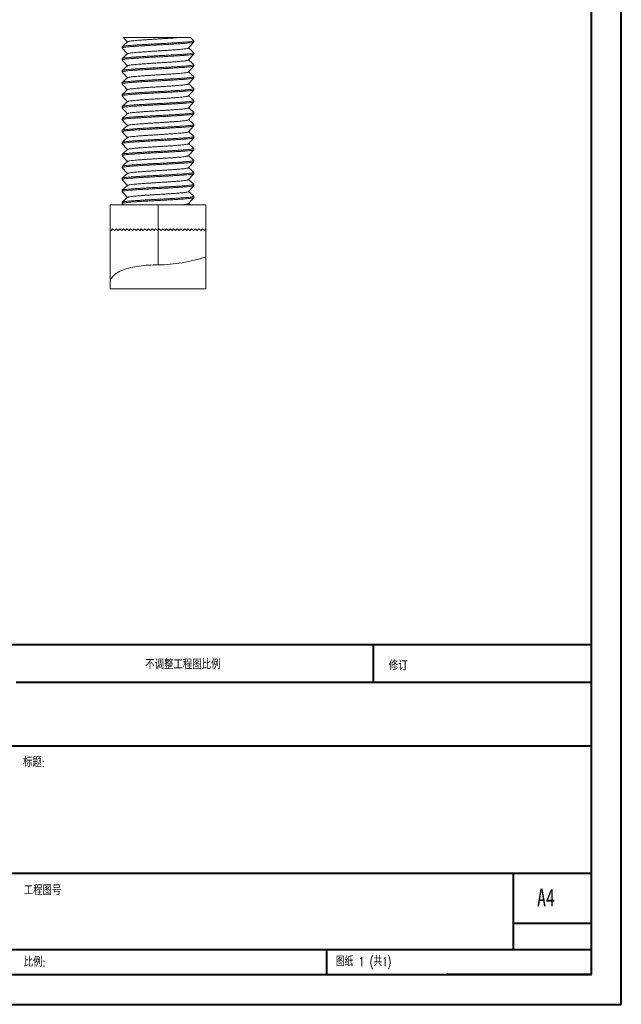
# Model space of a CAD drawing. Header units: millimetres. Extents: x 0 to 210, y 0 to 297.
# Tile 2 of 6: x 110 to 210, y 0 to 165. Entities that reach past the tile are written whole.
import ezdxf

# ---------------------------------------------------------------- set-up
doc = ezdxf.new("R2010")
doc.units = ezdxf.units.MM
doc.styles.add('SLDTEXTSTYLE0', font='TXT', dxfattribs={"width": 0.75, "bigfont": 'bigfont'})
doc.styles.add('SLDTEXTSTYLE1', font='TXT', dxfattribs={"width": 0.75})
doc.styles.add('SLDTEXTSTYLE2', font='TXT', dxfattribs={"width": 0.694444, "bigfont": 'bigfont'})

# ---------------------------------------------------------------- blocks, each defined once
blk = doc.blocks.new('SW_NOTE_0')
at = {"color": 0, "linetype": 'Continuous', "lineweight": 0, "char_height": 1.5, "attachment_point": 1, "style": 'SLDTEXTSTYLE0'}
for s, insert in [('\\M+18FAB锐边\\M+190B4\\M+18F9C', (0, 1.93)), ('\\M+196D1\\M+18E68\\M+19BF3\\M+190DC\\M+19266', (0, -0.57))]:
    blk.add_mtext(s, dxfattribs=dict(at, insert=insert))

msp = doc.modelspace()

# ---------------------------------------------------------------- linework, layer by layer
at = {"color": 7, "linetype": 'Continuous', "lineweight": 40}
for p, q in [((210.08, 0.21), (210.08, 297.21)), ((205.08, 5.21), (205.08, 292.21)), ((10.11, 60.37), (205.08, 60.37)), ((168.68, 54.09), (168.68, 60.46)), ((205.08, 54), (108.91, 54)), ((205.08, 43.37), (10.11, 43.37)), ((64.71, 22.12), (205.08, 22.12)), ((192.08, 9.46), (192.08, 22.21)), ((205.08, 13.71), (192.08, 13.71)), ((10.11, 9.37), (205.08, 9.37)), ((160.88, 5.21), (160.88, 9.46)), ((10.08, 5.21), (205.08, 5.21)), ((205.08, 5.21), (180.99, 5.21)), ((0.08, 0.21), (210.08, 0.21))]:
    msp.add_line(p, q, dxfattribs=at)
at = {"color": 7, "linetype": 'Continuous', "lineweight": 15}
for p, q in [((126.64, 160.28), (126.64, 160.08)), ((138.64, 161.08), (138.64, 161.28)), ((126.64, 158.28), (126.64, 158.08)), ((138.64, 159.08), (138.64, 159.28)), ((138.64, 157.08), (138.64, 157.28)), ((126.64, 156.28), (126.64, 156.08)), ((138.64, 155.08), (138.64, 155.28)), ((126.64, 154.28), (126.64, 154.08)), ((138.64, 153.08), (138.64, 153.28)), ((126.64, 152.28), (126.64, 152.08)), ((126.64, 150.28), (126.64, 150.08)), ((138.64, 151.08), (138.64, 151.28)), ((126.64, 148.28), (126.64, 148.08)), ((138.64, 149.08), (138.64, 149.28)), ((138.64, 147.08), (138.64, 147.28)), ((126.64, 146.28), (126.64, 146.08)), ((138.64, 145.08), (138.64, 145.28)), ((126.64, 144.28), (126.64, 144.08)), ((138.64, 143.08), (138.64, 143.28)), ((126.64, 142.28), (126.64, 142.08)), ((126.64, 140.28), (126.64, 140.08)), ((138.64, 141.08), (138.64, 141.28)), ((126.64, 138.28), (126.64, 138.08)), ((138.64, 139.08), (138.64, 139.28)), ((138.64, 137.08), (138.64, 137.28)), ((126.64, 136.28), (126.64, 136.08)), ((138.64, 135.08), (138.64, 135.28)), ((124.64, 133.83), (124.64, 129.66)), ((124.64, 133.83), (132.64, 133.83)), ((126.64, 134.28), (126.64, 134.08)), ((126.64, 134.07), (126.86, 133.83)), ((132.64, 133.83), (132.64, 129.6)), ((132.64, 133.83), (140.64, 133.83)), ((138.03, 133.84), (137.76, 134.08)), ((140.64, 133.83), (140.64, 129.83)), ((124.64, 120.81), (124.64, 129.66)), ((124.64, 129.66), (124.78, 129.54)), ((124.78, 129.54), (125.04, 129.83)), ((125.04, 129.83), (125.38, 129.54)), ((125.38, 129.54), (125.64, 129.83)), ((125.64, 129.83), (125.98, 129.54)), ((125.98, 129.54), (126.24, 129.83)), ((126.24, 129.83), (126.58, 129.54)), ((126.58, 129.54), (126.84, 129.83)), ((126.84, 129.83), (127.18, 129.54)), ((127.18, 129.54), (127.44, 129.83)), ((127.44, 129.83), (127.78, 129.54)), ((127.78, 129.54), (128.04, 129.83)), ((128.04, 129.83), (128.38, 129.54)), ((128.38, 129.54), (128.64, 129.83)), ((128.64, 129.83), (128.98, 129.54)), ((128.98, 129.54), (129.24, 129.83)), ((129.24, 129.83), (129.58, 129.54)), ((129.58, 129.54), (129.84, 129.83)), ((129.84, 129.83), (130.18, 129.54)), ((130.18, 129.54), (130.44, 129.83)), ((130.44, 129.83), (130.78, 129.54)), ((130.78, 129.54), (131.04, 129.83)), ((131.04, 129.83), (131.38, 129.54)), ((131.38, 129.54), (131.64, 129.83)), ((131.64, 129.83), (131.98, 129.54)), ((131.98, 129.54), (132.24, 129.83)), ((132.24, 129.83), (132.58, 129.54)), ((132.58, 129.54), (132.64, 129.6)), ((132.64, 129.6), (132.84, 129.83)), ((132.64, 129.6), (132.64, 123.83)), ((132.84, 129.83), (133.18, 129.54)), ((133.18, 129.54), (133.44, 129.83)), ((133.44, 129.83), (133.78, 129.54)), ((133.78, 129.54), (134.04, 129.83)), ((134.04, 129.83), (134.38, 129.54)), ((134.38, 129.54), (134.64, 129.83)), ((134.64, 129.83), (134.98, 129.54)), ((134.98, 129.54), (135.24, 129.83)), ((135.24, 129.83), (135.58, 129.54)), ((135.58, 129.54), (135.84, 129.83)), ((135.84, 129.83), (136.18, 129.54)), ((136.18, 129.54), (136.44, 129.83)), ((136.44, 129.83), (136.78, 129.54)), ((136.78, 129.54), (137.04, 129.83)), ((137.04, 129.83), (137.38, 129.54)), ((137.38, 129.54), (137.64, 129.83)), ((137.64, 129.83), (137.98, 129.54)), ((137.98, 129.54), (138.24, 129.83)), ((138.24, 129.83), (138.58, 129.54)), ((138.58, 129.54), (138.84, 129.83)), ((138.84, 129.83), (139.18, 129.54)), ((139.18, 129.54), (139.44, 129.83)), ((139.44, 129.83), (139.78, 129.54)), ((139.78, 129.54), (140.04, 129.83)), ((140.04, 129.83), (140.38, 129.54)), ((140.38, 129.54), (140.64, 129.83)), ((140.64, 129.83), (140.64, 125.13)), ((124.64, 119.83), (140.64, 119.83))]:
    msp.add_line(p, q, dxfattribs=at)
for points, knots in [([(126.85, 161.83), (126.93, 161.74), (127.15, 161.49), (127.37, 161.25), (127.51, 161.08)], [0, 0, 0, 0, 0.352712, 1, 1, 1, 1]), ([(126.86, 161.83), (126.85, 161.83), (126.85, 161.83), (126.88, 161.83), (126.95, 161.83), (127.06, 161.83), (127.22, 161.83), (127.41, 161.83), (127.64, 161.83), (127.9, 161.83), (128.2, 161.83), (128.52, 161.83), (128.88, 161.83), (129.26, 161.83), (129.66, 161.83), (130.07, 161.83), (130.51, 161.83), (131.1, 161.83), (131.71, 161.83), (132.32, 161.83), (132.78, 161.83), (133.24, 161.83), (133.68, 161.83), (134.12, 161.83), (134.68, 161.83), (135.2, 161.83), (135.67, 161.83), (135.98, 161.83), (136.17, 161.83), (136.25, 161.83)], [0, 0, 0, 0, 0.0074793, 0.0447614, 0.0831841, 0.1216067, 0.1579622, 0.1943177, 0.2317594, 0.2692011, 0.3050764, 0.3409518, 0.3778906, 0.4148272, 0.4501927, 0.4855582, 0.5220081, 0.5584579, 0.6273428, 0.6628185, 0.6982927, 0.7326638, 0.7670349, 0.802489, 0.8379432, 0.9040297, 0.9380628, 0.9720959, 1, 1, 1, 1]), ([(136.25, 161.83), (136.08, 161.82), (135.73, 161.79), (135.11, 161.74), (134.45, 161.7), (133.75, 161.65), (133.03, 161.61), (132.31, 161.56), (131.59, 161.52), (130.88, 161.47), (130.21, 161.42), (129.59, 161.38), (129.04, 161.33), (128.56, 161.29), (128.16, 161.25), (127.84, 161.2), (127.64, 161.15), (127.54, 161.12), (127.54, 161.1), (127.54, 161.1)], [0, 0, 0, 0, 0.060803, 0.122708, 0.185111, 0.247375, 0.309533, 0.370652, 0.432702, 0.495595, 0.558687, 0.62132, 0.682865, 0.744262, 0.806808, 0.869882, 0.932828, 0.994998, 1, 1, 1, 1]), ([(136.25, 161.83), (136.46, 161.83), (136.78, 161.83), (137.13, 161.83), (137.44, 161.83), (137.69, 161.83), (137.87, 161.83), (137.99, 161.83), (138.06, 161.83), (138.04, 161.83), (138.03, 161.83)], [0, 0, 0, 0, 0.194508, 0.294675, 0.394841, 0.589332, 0.689489, 0.789647, 0.984138, 1, 1, 1, 1]), ([(138.63, 161.3), (138.48, 161.43), (138.28, 161.61), (138.08, 161.79), (138.04, 161.83)], [0, 0, 0, 0, 0.750282, 1, 1, 1, 1]), ([(138.62, 161.07), (138.62, 161.06), (138.62, 161.04), (138.48, 161.01), (138.2, 160.96), (137.78, 160.91), (137.25, 160.86), (136.62, 160.81), (135.89, 160.77), (135.08, 160.72), (134.21, 160.67), (133.31, 160.62), (132.4, 160.57), (131.5, 160.52), (130.61, 160.47), (129.77, 160.42), (129, 160.37), (128.32, 160.33), (127.73, 160.28), (127.26, 160.23), (126.9, 160.18), (126.7, 160.13), (126.62, 160.1), (126.64, 160.08), (126.64, 160.08)], [0, 0, 0, 0, 0.0133823, 0.0624914, 0.1121839, 0.1618764, 0.2109854, 0.2592168, 0.3081792, 0.3578165, 0.407549, 0.4567904, 0.5050828, 0.5538848, 0.6034517, 0.6532088, 0.7025681, 0.7509826, 0.7996104, 0.8490918, 0.8988581, 0.9483207, 0.9969121, 1, 1, 1, 1]), ([(126.64, 160.07), (126.79, 159.9), (127.08, 159.57), (127.37, 159.25), (127.51, 159.08)], [0, 0, 0, 0, 0.509449, 1, 1, 1, 1]), ([(138.62, 161.28), (138.63, 161.28), (138.64, 161.25), (138.52, 161.22), (138.29, 161.17), (137.94, 161.12), (137.47, 161.08), (136.92, 161.03), (136.28, 160.99), (135.56, 160.94), (134.78, 160.9), (133.95, 160.85), (133.1, 160.81), (132.25, 160.76), (131.41, 160.72), (130.58, 160.67), (129.79, 160.62), (129.06, 160.58), (128.41, 160.53), (127.85, 160.49), (127.38, 160.45), (127.01, 160.4), (126.77, 160.35), (126.64, 160.31), (126.65, 160.29), (126.65, 160.28)], [0, 0, 0, 0, 0.020582, 0.065809, 0.111644, 0.157619, 0.203254, 0.248094, 0.292848, 0.338433, 0.384397, 0.430263, 0.47556, 0.5201, 0.565318, 0.611149, 0.657125, 0.702767, 0.747617, 0.792361, 0.837939, 0.883902, 0.929771, 0.975077, 1, 1, 1, 1]), ([(127.53, 161.1), (127.39, 160.97), (127.09, 160.7), (126.8, 160.43), (126.65, 160.3)], [0, 0, 0, 0, 0.499964, 1, 1, 1, 1]), ([(137.73, 160.07), (137.73, 160.06), (137.73, 160.04), (137.62, 160.01), (137.38, 159.96), (137.02, 159.91), (136.57, 159.86), (136.03, 159.81), (135.41, 159.77), (134.72, 159.72), (133.98, 159.67), (133.21, 159.62), (132.44, 159.57), (131.67, 159.52), (130.91, 159.47), (130.19, 159.42), (129.54, 159.37), (128.96, 159.33), (128.46, 159.28), (128.05, 159.23), (127.76, 159.18), (127.58, 159.14), (127.56, 159.11), (127.55, 159.1)], [0, 0, 0, 0, 0.011158, 0.061404, 0.112248, 0.163093, 0.213339, 0.262685, 0.312781, 0.363569, 0.414454, 0.464836, 0.514245, 0.564176, 0.614892, 0.665802, 0.716305, 0.765839, 0.815592, 0.86622, 0.91714, 0.967748, 1, 1, 1, 1]), ([(137.74, 160.07), (137.89, 160.23), (138.19, 160.57), (138.48, 160.9), (138.63, 161.07)], [0, 0, 0, 0, 0.49998, 1, 1, 1, 1]), ([(138.63, 159.3), (138.48, 159.43), (138.19, 159.69), (137.9, 159.96), (137.76, 160.08)], [0, 0, 0, 0, 0.511765, 1, 1, 1, 1]), ([(138.62, 159.28), (138.62, 159.27), (138.63, 159.25), (138.48, 159.21), (138.2, 159.16), (137.78, 159.11), (137.25, 159.06), (136.62, 159.01), (135.89, 158.97), (135.08, 158.92), (134.21, 158.87), (133.31, 158.82), (132.4, 158.77), (131.5, 158.72), (130.61, 158.67), (129.77, 158.62), (129, 158.57), (128.32, 158.53), (127.73, 158.48), (127.26, 158.43), (126.9, 158.38), (126.7, 158.33), (126.62, 158.3), (126.64, 158.28), (126.64, 158.28)], [0, 0, 0, 0, 0.027629, 0.076029, 0.125004, 0.173979, 0.222378, 0.269913, 0.318169, 0.367089, 0.416104, 0.464634, 0.512229, 0.560327, 0.609178, 0.658216, 0.706863, 0.754578, 0.802504, 0.851271, 0.900319, 0.949067, 0.996957, 1, 1, 1, 1]), ([(138.62, 159.07), (138.61, 159.06), (138.58, 159.03), (138.4, 158.99), (138.1, 158.94), (137.68, 158.9), (137.16, 158.85), (136.56, 158.81), (135.87, 158.76), (135.11, 158.72), (134.3, 158.67), (133.46, 158.62), (132.61, 158.58), (131.76, 158.54), (130.92, 158.49), (130.11, 158.44), (129.36, 158.4), (128.67, 158.35), (128.08, 158.31), (127.56, 158.26), (127.15, 158.22), (126.85, 158.17), (126.67, 158.12), (126.65, 158.1), (126.64, 158.08)], [0, 0, 0, 0, 0.032522, 0.078838, 0.125499, 0.172018, 0.217919, 0.263124, 0.309088, 0.355634, 0.402286, 0.448557, 0.493989, 0.539486, 0.585797, 0.632456, 0.678979, 0.72489, 0.770093, 0.816049, 0.862591, 0.909244, 0.955522, 1, 1, 1, 1]), ([(126.64, 158.07), (126.79, 157.9), (127.08, 157.57), (127.37, 157.25), (127.51, 157.08)], [0, 0, 0, 0, 0.509314, 1, 1, 1, 1]), ([(127.53, 159.1), (127.39, 158.97), (127.09, 158.7), (126.8, 158.44), (126.65, 158.3)], [0, 0, 0, 0, 0.489661, 1, 1, 1, 1]), ([(137.73, 158.07), (137.72, 158.06), (137.7, 158.03), (137.55, 157.99), (137.29, 157.94), (136.93, 157.9), (136.49, 157.85), (135.98, 157.81), (135.39, 157.76), (134.75, 157.72), (134.05, 157.67), (133.34, 157.62), (132.61, 157.58), (131.89, 157.54), (131.17, 157.49), (130.48, 157.44), (129.84, 157.4), (129.26, 157.35), (128.75, 157.31), (128.31, 157.26), (127.96, 157.22), (127.71, 157.17), (127.57, 157.13), (127.55, 157.11), (127.55, 157.1)], [0, 0, 0, 0, 0.03073, 0.078196, 0.126015, 0.173688, 0.220728, 0.267051, 0.314154, 0.361856, 0.409666, 0.457085, 0.503642, 0.550266, 0.597725, 0.645543, 0.693221, 0.740269, 0.786592, 0.833686, 0.881384, 0.929195, 0.976621, 1, 1, 1, 1]), ([(137.74, 158.07), (137.89, 158.23), (138.19, 158.57), (138.48, 158.9), (138.63, 159.07)], [0, 0, 0, 0, 0.499979, 1, 1, 1, 1]), ([(138.63, 157.3), (138.48, 157.43), (138.19, 157.7), (137.9, 157.96), (137.76, 158.08)], [0, 0, 0, 0, 0.511972, 1, 1, 1, 1]), ([(138.64, 157.08), (138.63, 157.07), (138.6, 157.04), (138.41, 156.99), (138.11, 156.95), (137.7, 156.9), (137.19, 156.85), (136.59, 156.81), (135.9, 156.77), (135.15, 156.72), (134.34, 156.67), (133.5, 156.63), (132.65, 156.58), (131.8, 156.54), (130.96, 156.49), (130.15, 156.45), (129.39, 156.4), (128.7, 156.35), (128.1, 156.31), (127.58, 156.27), (127.17, 156.22), (126.86, 156.17), (126.69, 156.13), (126.62, 156.1), (126.64, 156.08), (126.64, 156.08)], [0, 0, 0, 0, 0.044796, 0.090407, 0.136377, 0.182228, 0.22749, 0.272029, 0.317282, 0.36313, 0.409101, 0.454718, 0.499525, 0.54431, 0.589914, 0.635883, 0.681738, 0.727009, 0.771548, 0.816792, 0.862636, 0.908608, 0.954232, 0.99905, 1, 1, 1, 1]), ([(138.63, 157.28), (138.64, 157.28), (138.66, 157.27), (138.58, 157.24), (138.41, 157.19), (138.1, 157.14), (137.68, 157.1), (137.16, 157.05), (136.56, 157.01), (135.87, 156.96), (135.11, 156.92), (134.3, 156.87), (133.46, 156.82), (132.61, 156.78), (131.76, 156.74), (130.92, 156.69), (130.11, 156.64), (129.36, 156.6), (128.67, 156.55), (128.08, 156.51), (127.56, 156.46), (127.15, 156.42), (126.85, 156.37), (126.67, 156.32), (126.65, 156.3), (126.64, 156.28)], [0, 0, 0, 0, 0.001902, 0.046741, 0.092377, 0.138352, 0.184187, 0.229414, 0.273954, 0.319242, 0.365105, 0.411071, 0.456662, 0.501426, 0.546255, 0.591885, 0.637858, 0.683698, 0.728933, 0.773473, 0.818752, 0.864611, 0.910578, 0.956176, 1, 1, 1, 1]), ([(127.53, 157.1), (127.39, 156.97), (127.09, 156.7), (126.79, 156.43), (126.65, 156.3)], [0, 0, 0, 0, 0.499958, 1, 1, 1, 1]), ([(137.74, 156.07), (137.89, 156.23), (138.19, 156.57), (138.48, 156.9), (138.63, 157.07)], [0, 0, 0, 0, 0.49998, 1, 1, 1, 1]), ([(138.61, 155.3), (138.62, 155.29), (138.66, 155.27), (138.59, 155.24), (138.42, 155.19), (138.11, 155.15), (137.7, 155.1), (137.19, 155.05), (136.59, 155.01), (135.9, 154.97), (135.15, 154.92), (134.34, 154.87), (133.5, 154.83), (132.65, 154.78), (131.8, 154.74), (130.96, 154.69), (130.15, 154.65), (129.39, 154.6), (128.7, 154.55), (128.1, 154.51), (127.58, 154.47), (127.17, 154.42), (126.86, 154.37), (126.69, 154.33), (126.62, 154.3), (126.64, 154.28), (126.64, 154.28)], [0, 0, 0, 0, 0.017383, 0.0614, 0.106218, 0.151389, 0.196443, 0.240919, 0.284683, 0.32915, 0.3742, 0.419372, 0.464196, 0.508225, 0.552231, 0.597043, 0.642212, 0.68727, 0.731754, 0.775519, 0.819977, 0.865024, 0.910197, 0.955027, 0.999066, 1, 1, 1, 1]), ([(126.64, 156.07), (126.79, 155.9), (127.08, 155.57), (127.37, 155.25), (127.51, 155.08)], [0, 0, 0, 0, 0.509406, 1, 1, 1, 1]), ([(138.62, 155.07), (138.61, 155.06), (138.59, 155.04), (138.42, 154.99), (138.13, 154.95), (137.72, 154.9), (137.21, 154.86), (136.61, 154.81), (135.93, 154.77), (135.18, 154.72), (134.37, 154.67), (133.53, 154.63), (132.68, 154.58), (131.83, 154.54), (130.99, 154.5), (130.18, 154.45), (129.42, 154.4), (128.73, 154.36), (128.12, 154.31), (127.61, 154.27), (127.18, 154.22), (126.87, 154.17), (126.67, 154.13), (126.65, 154.1), (126.64, 154.08)], [0, 0, 0, 0, 0.028517, 0.074785, 0.121438, 0.167991, 0.213966, 0.259174, 0.30507, 0.351587, 0.398252, 0.444577, 0.4901, 0.535514, 0.581775, 0.628426, 0.674983, 0.720967, 0.766176, 0.812062, 0.858576, 0.905241, 0.954632, 1, 1, 1, 1]), ([(127.54, 155.1), (127.39, 154.97), (127.09, 154.7), (126.8, 154.43), (126.65, 154.3)], [0, 0, 0, 0, 0.4999593, 1, 1, 1, 1]), ([(137.73, 156.07), (137.73, 156.06), (137.71, 156.03), (137.56, 155.99), (137.31, 155.95), (136.95, 155.9), (136.52, 155.85), (136, 155.81), (135.42, 155.77), (134.78, 155.72), (134.08, 155.67), (133.37, 155.63), (132.65, 155.58), (131.92, 155.54), (131.21, 155.49), (130.51, 155.45), (129.87, 155.4), (129.28, 155.35), (128.77, 155.31), (128.33, 155.27), (127.98, 155.22), (127.72, 155.17), (127.57, 155.13), (127.55, 155.11), (127.55, 155.1)], [0, 0, 0, 0, 0.029339, 0.076752, 0.124539, 0.172203, 0.219253, 0.26555, 0.312591, 0.36025, 0.408039, 0.455459, 0.502035, 0.548588, 0.595994, 0.64378, 0.691448, 0.738507, 0.784804, 0.831836, 0.879491, 0.927281, 0.974708, 1, 1, 1, 1]), ([(137.74, 154.07), (137.89, 154.23), (138.19, 154.57), (138.48, 154.9), (138.63, 155.07)], [0, 0, 0, 0, 0.499979, 1, 1, 1, 1]), ([(138.63, 155.3), (138.48, 155.43), (138.19, 155.69), (137.9, 155.96), (137.76, 156.08)], [0, 0, 0, 0, 0.511386, 1, 1, 1, 1]), ([(126.64, 154.07), (126.79, 153.9), (127.08, 153.57), (127.37, 153.25), (127.51, 153.08)], [0, 0, 0, 0, 0.509399, 1, 1, 1, 1]), ([(138.63, 153.28), (138.63, 153.27), (138.61, 153.24), (138.42, 153.19), (138.13, 153.15), (137.72, 153.1), (137.21, 153.06), (136.61, 153.01), (135.93, 152.97), (135.18, 152.92), (134.37, 152.87), (133.53, 152.83), (132.68, 152.78), (131.83, 152.74), (130.99, 152.7), (130.18, 152.65), (129.42, 152.6), (128.73, 152.56), (128.12, 152.51), (127.61, 152.47), (127.18, 152.42), (126.87, 152.37), (126.67, 152.33), (126.65, 152.3), (126.64, 152.28)], [0, 0, 0, 0, 0.042852, 0.088437, 0.134401, 0.180268, 0.225565, 0.270106, 0.315324, 0.361155, 0.407131, 0.452773, 0.497624, 0.542368, 0.587946, 0.633909, 0.679778, 0.725084, 0.769626, 0.814835, 0.860662, 0.906639, 0.955302, 1, 1, 1, 1]), ([(127.54, 153.1), (127.39, 152.97), (127.09, 152.7), (126.8, 152.43), (126.65, 152.3)], [0, 0, 0, 0, 0.499958, 1, 1, 1, 1]), ([(137.73, 154.07), (137.73, 154.06), (137.71, 154.03), (137.57, 153.99), (137.32, 153.95), (136.97, 153.9), (136.54, 153.86), (136.03, 153.81), (135.45, 153.77), (134.8, 153.72), (134.12, 153.67), (133.4, 153.63), (132.68, 153.58), (131.95, 153.54), (131.24, 153.5), (130.54, 153.45), (129.89, 153.4), (129.31, 153.36), (128.79, 153.31), (128.35, 153.27), (127.99, 153.22), (127.72, 153.17), (127.57, 153.13), (127.56, 153.11), (127.55, 153.1)], [0, 0, 0, 0, 0.026626, 0.074053, 0.121876, 0.169597, 0.216724, 0.263063, 0.310108, 0.357793, 0.405628, 0.453115, 0.499777, 0.546327, 0.593748, 0.641569, 0.689294, 0.73643, 0.78277, 0.829806, 0.877486, 0.925322, 0.975952, 1, 1, 1, 1]), ([(138.63, 153.3), (138.48, 153.43), (138.19, 153.69), (137.9, 153.96), (137.76, 154.08)], [0, 0, 0, 0, 0.511835, 1, 1, 1, 1]), ([(126.64, 152.07), (126.79, 151.9), (127.08, 151.57), (127.37, 151.25), (127.51, 151.08)], [0, 0, 0, 0, 0.509297, 1, 1, 1, 1]), ([(138.62, 153.07), (138.62, 153.07), (138.63, 153.05), (138.51, 153.02), (138.26, 152.97), (137.86, 152.92), (137.35, 152.87), (136.73, 152.82), (136.01, 152.77), (135.22, 152.72), (134.35, 152.67), (133.46, 152.62), (132.55, 152.58), (131.64, 152.53), (130.75, 152.48), (129.9, 152.43), (129.12, 152.38), (128.42, 152.34), (127.82, 152.29), (127.34, 152.24), (126.98, 152.19), (126.75, 152.15), (126.64, 152.11), (126.65, 152.09), (126.65, 152.08)], [0, 0, 0, 0, 0.005774, 0.054724, 0.10435, 0.15407, 0.203299, 0.25158, 0.30037, 0.349925, 0.39967, 0.449018, 0.49742, 0.546036, 0.595506, 0.64526, 0.694711, 0.74329, 0.791725, 0.841094, 0.887738, 0.934231, 0.980096, 1, 1, 1, 1]), ([(137.74, 152.07), (137.74, 152.07), (137.75, 152.05), (137.64, 152.02), (137.43, 151.97), (137.09, 151.92), (136.65, 151.87), (136.12, 151.82), (135.52, 151.77), (134.83, 151.72), (134.1, 151.67), (133.34, 151.62), (132.56, 151.58), (131.79, 151.53), (131.03, 151.48), (130.3, 151.43), (129.64, 151.38), (129.04, 151.34), (128.53, 151.29), (128.12, 151.24), (127.81, 151.19), (127.61, 151.15), (127.56, 151.12), (127.53, 151.1)], [0, 0, 0, 0, 0.0033462, 0.0534459, 0.1042376, 0.1551269, 0.2055125, 0.2549252, 0.3048604, 0.3555798, 0.4064944, 0.457001, 0.5065388, 0.5562953, 0.6069272, 0.6578512, 0.7084637, 0.7581828, 0.8077532, 0.8582821, 0.9060232, 0.9536087, 1, 1, 1, 1]), ([(137.74, 152.07), (137.89, 152.23), (138.19, 152.57), (138.48, 152.9), (138.63, 153.07)], [0, 0, 0, 0, 0.4999797, 1, 1, 1, 1]), ([(138.63, 151.3), (138.48, 151.43), (138.19, 151.69), (137.9, 151.96), (137.76, 152.08)], [0, 0, 0, 0, 0.511788, 1, 1, 1, 1]), ([(126.64, 150.07), (126.79, 149.9), (127.08, 149.57), (127.37, 149.25), (127.51, 149.08)], [0, 0, 0, 0, 0.509438, 1, 1, 1, 1]), ([(138.62, 151.28), (138.62, 151.28), (138.64, 151.25), (138.52, 151.22), (138.26, 151.17), (137.86, 151.12), (137.35, 151.07), (136.73, 151.02), (136.01, 150.97), (135.22, 150.92), (134.35, 150.87), (133.46, 150.82), (132.55, 150.78), (131.64, 150.73), (130.75, 150.68), (129.9, 150.63), (129.12, 150.58), (128.42, 150.54), (127.82, 150.49), (127.34, 150.44), (126.98, 150.39), (126.75, 150.35), (126.64, 150.31), (126.65, 150.29), (126.65, 150.28)], [0, 0, 0, 0, 0.019906, 0.068161, 0.117081, 0.166094, 0.214624, 0.262218, 0.310315, 0.359166, 0.408203, 0.456849, 0.504564, 0.552489, 0.601255, 0.650302, 0.69905, 0.746939, 0.794685, 0.843352, 0.889334, 0.935166, 0.980379, 1, 1, 1, 1]), ([(127.53, 151.1), (127.39, 150.97), (127.09, 150.7), (126.79, 150.43), (126.65, 150.3)], [0, 0, 0, 0, 0.499961, 1, 1, 1, 1]), ([(138.62, 151.07), (138.62, 151.07), (138.62, 151.05), (138.51, 151.01), (138.27, 150.97), (137.9, 150.92), (137.44, 150.87), (136.87, 150.83), (136.23, 150.79), (135.5, 150.74), (134.72, 150.69), (133.89, 150.65), (133.04, 150.6), (132.19, 150.56), (131.34, 150.51), (130.52, 150.47), (129.73, 150.42), (129.01, 150.37), (128.37, 150.33), (127.81, 150.29), (127.35, 150.24), (126.99, 150.19), (126.75, 150.15), (126.64, 150.11), (126.65, 150.09), (126.65, 150.08)], [0, 0, 0, 0, 0.009348, 0.055314, 0.101863, 0.148517, 0.19479, 0.240224, 0.285724, 0.332037, 0.378698, 0.425224, 0.471137, 0.516342, 0.5623, 0.608845, 0.6555, 0.70178, 0.747225, 0.792714, 0.83902, 0.88568, 0.93221, 0.978131, 1, 1, 1, 1]), ([(137.74, 150.07), (137.74, 150.06), (137.74, 150.05), (137.64, 150.01), (137.44, 149.97), (137.13, 149.92), (136.73, 149.87), (136.25, 149.83), (135.7, 149.79), (135.08, 149.74), (134.41, 149.69), (133.7, 149.65), (132.98, 149.6), (132.26, 149.56), (131.53, 149.51), (130.83, 149.47), (130.16, 149.42), (129.54, 149.37), (129, 149.33), (128.52, 149.29), (128.13, 149.24), (127.82, 149.19), (127.63, 149.15), (127.53, 149.12), (127.54, 149.1), (127.54, 149.1)], [0, 0, 0, 0, 0.006961, 0.054066, 0.10177, 0.149582, 0.197003, 0.243562, 0.290189, 0.33765, 0.38547, 0.43315, 0.480201, 0.526525, 0.573622, 0.621322, 0.669135, 0.716563, 0.763133, 0.809749, 0.857203, 0.905022, 0.952706, 0.999766, 1, 1, 1, 1]), ([(137.74, 150.07), (137.89, 150.23), (138.19, 150.57), (138.48, 150.9), (138.63, 151.07)], [0, 0, 0, 0, 0.499979, 1, 1, 1, 1]), ([(138.63, 149.3), (138.48, 149.43), (138.19, 149.7), (137.9, 149.96), (137.76, 150.08)], [0, 0, 0, 0, 0.51193, 1, 1, 1, 1]), ([(138.62, 149.28), (138.63, 149.27), (138.63, 149.25), (138.51, 149.21), (138.27, 149.17), (137.9, 149.12), (137.44, 149.07), (136.87, 149.03), (136.23, 148.99), (135.5, 148.94), (134.72, 148.89), (133.89, 148.85), (133.04, 148.8), (132.19, 148.76), (131.34, 148.71), (130.52, 148.67), (129.73, 148.62), (129.01, 148.57), (128.37, 148.53), (127.81, 148.49), (127.35, 148.44), (126.99, 148.39), (126.75, 148.35), (126.64, 148.31), (126.65, 148.29), (126.65, 148.28)], [0, 0, 0, 0, 0.023958, 0.069246, 0.115108, 0.161074, 0.206665, 0.251429, 0.296258, 0.341888, 0.387861, 0.4337, 0.478936, 0.523475, 0.568755, 0.614614, 0.660581, 0.706178, 0.750953, 0.795771, 0.841394, 0.887366, 0.933209, 0.978454, 1, 1, 1, 1]), ([(127.53, 149.1), (127.39, 148.97), (127.09, 148.7), (126.79, 148.43), (126.65, 148.3)], [0, 0, 0, 0, 0.499958, 1, 1, 1, 1]), ([(138.62, 149.07), (138.62, 149.07), (138.63, 149.05), (138.52, 149.02), (138.28, 148.97), (137.92, 148.92), (137.46, 148.88), (136.9, 148.83), (136.26, 148.79), (135.54, 148.74), (134.75, 148.7), (133.92, 148.65), (133.08, 148.6), (132.23, 148.56), (131.38, 148.52), (130.55, 148.47), (129.76, 148.42), (129.04, 148.38), (128.39, 148.33), (127.83, 148.29), (127.37, 148.24), (127, 148.2), (126.76, 148.15), (126.64, 148.11), (126.65, 148.09), (126.65, 148.08)], [0, 0, 0, 0, 0.00774, 0.053655, 0.100172, 0.146815, 0.193098, 0.23856, 0.283999, 0.330269, 0.376909, 0.423434, 0.469367, 0.514556, 0.560461, 0.606975, 0.653619, 0.699908, 0.745381, 0.790809, 0.837073, 0.883712, 0.930241, 0.976182, 1, 1, 1, 1]), ([(137.74, 148.07), (137.89, 148.23), (138.19, 148.57), (138.48, 148.9), (138.63, 149.07)], [0, 0, 0, 0, 0.499979, 1, 1, 1, 1]), ([(138.62, 147.07), (138.63, 147.07), (138.63, 147.05), (138.52, 147.02), (138.3, 146.97), (137.94, 146.92), (137.48, 146.88), (136.93, 146.83), (136.29, 146.79), (135.57, 146.75), (134.79, 146.7), (133.96, 146.65), (133.11, 146.61), (132.26, 146.56), (131.42, 146.52), (130.59, 146.47), (129.78, 146.42), (129.02, 146.38), (128.34, 146.33), (127.75, 146.28), (127.27, 146.23), (126.91, 146.18), (126.71, 146.13), (126.62, 146.1), (126.64, 146.08), (126.64, 146.08)], [0, 0, 0, 0, 0.00551, 0.051403, 0.097919, 0.144582, 0.190905, 0.236426, 0.281838, 0.328097, 0.374746, 0.421301, 0.467283, 0.512491, 0.558375, 0.604887, 0.65155, 0.70094, 0.749394, 0.797993, 0.847464, 0.897239, 0.946729, 0.995364, 1, 1, 1, 1]), ([(126.64, 148.07), (126.79, 147.9), (127.08, 147.57), (127.37, 147.25), (127.51, 147.08)], [0, 0, 0, 0, 0.50917, 1, 1, 1, 1]), ([(138.62, 147.28), (138.63, 147.28), (138.63, 147.25), (138.52, 147.22), (138.28, 147.17), (137.92, 147.12), (137.46, 147.08), (136.9, 147.03), (136.26, 146.99), (135.54, 146.94), (134.75, 146.9), (133.92, 146.85), (133.08, 146.8), (132.23, 146.76), (131.38, 146.72), (130.55, 146.67), (129.76, 146.62), (129.04, 146.58), (128.39, 146.53), (127.83, 146.49), (127.37, 146.44), (127, 146.4), (126.76, 146.35), (126.64, 146.31), (126.65, 146.29), (126.65, 146.28)], [0, 0, 0, 0, 0.022028, 0.067281, 0.113129, 0.1591, 0.204717, 0.249524, 0.294309, 0.339913, 0.385881, 0.431736, 0.477007, 0.521546, 0.566791, 0.612634, 0.658606, 0.704229, 0.749047, 0.793822, 0.839419, 0.885386, 0.931245, 0.976525, 1, 1, 1, 1]), ([(127.53, 147.1), (127.39, 146.97), (127.09, 146.7), (126.79, 146.43), (126.65, 146.3)], [0, 0, 0, 0, 0.499959, 1, 1, 1, 1]), ([(137.74, 148.07), (137.74, 148.06), (137.74, 148.05), (137.65, 148.02), (137.45, 147.97), (137.14, 147.92), (136.75, 147.88), (136.27, 147.83), (135.72, 147.79), (135.11, 147.74), (134.44, 147.7), (133.73, 147.65), (133.01, 147.6), (132.29, 147.56), (131.57, 147.52), (130.86, 147.47), (130.19, 147.42), (129.57, 147.38), (129.02, 147.33), (128.54, 147.29), (128.14, 147.24), (127.83, 147.2), (127.63, 147.15), (127.54, 147.12), (127.54, 147.1), (127.54, 147.1)], [0, 0, 0, 0, 0.005332, 0.052378, 0.100043, 0.147837, 0.195262, 0.241843, 0.288401, 0.335812, 0.383603, 0.431276, 0.47834, 0.524642, 0.571678, 0.619339, 0.667134, 0.714565, 0.761158, 0.807705, 0.855109, 0.902899, 0.950576, 0.997649, 1, 1, 1, 1]), ([(137.74, 146.07), (137.89, 146.23), (138.19, 146.57), (138.48, 146.9), (138.63, 147.07)], [0, 0, 0, 0, 0.499979, 1, 1, 1, 1]), ([(138.63, 147.3), (138.48, 147.43), (138.19, 147.7), (137.9, 147.96), (137.76, 148.08)], [0, 0, 0, 0, 0.511935, 1, 1, 1, 1]), ([(138.62, 145.28), (138.63, 145.28), (138.64, 145.25), (138.53, 145.22), (138.3, 145.17), (137.94, 145.12), (137.48, 145.08), (136.93, 145.03), (136.29, 144.99), (135.57, 144.95), (134.79, 144.9), (133.96, 144.85), (133.11, 144.81), (132.26, 144.76), (131.42, 144.72), (130.59, 144.67), (129.78, 144.62), (129.02, 144.58), (128.34, 144.53), (127.75, 144.48), (127.27, 144.43), (126.91, 144.38), (126.71, 144.33), (126.62, 144.3), (126.64, 144.28), (126.64, 144.28)], [0, 0, 0, 0, 0.020101, 0.065321, 0.111155, 0.157133, 0.202777, 0.247629, 0.292375, 0.337956, 0.38392, 0.429792, 0.4751, 0.519644, 0.564855, 0.610684, 0.656663, 0.705328, 0.753071, 0.800957, 0.849702, 0.898747, 0.94751, 0.995432, 1, 1, 1, 1]), ([(126.64, 146.07), (126.79, 145.9), (127.08, 145.57), (127.37, 145.25), (127.51, 145.08)], [0, 0, 0, 0, 0.509469, 1, 1, 1, 1]), ([(138.63, 145.07), (138.6, 145.05), (138.55, 145.02), (138.31, 144.97), (137.93, 144.92), (137.44, 144.87), (136.83, 144.83), (136.13, 144.78), (135.35, 144.73), (134.49, 144.68), (133.6, 144.63), (132.7, 144.59), (131.79, 144.54), (130.91, 144.49), (130.09, 144.44), (129.33, 144.4), (128.65, 144.35), (128.06, 144.31), (127.55, 144.26), (127.14, 144.22), (126.85, 144.17), (126.67, 144.12), (126.65, 144.1), (126.64, 144.08)], [0, 0, 0, 0, 0.0464344, 0.0960048, 0.1457655, 0.1951283, 0.2435463, 0.2921775, 0.3416625, 0.3914324, 0.4408985, 0.4894933, 0.537943, 0.5873277, 0.6339867, 0.6804941, 0.7263739, 0.7715771, 0.8175549, 0.8641055, 0.9107503, 0.957005, 1, 1, 1, 1]), ([(127.54, 145.1), (127.37, 144.96), (127.08, 144.69), (126.78, 144.42), (126.65, 144.3)], [0, 0, 0, 0, 0.548105, 1, 1, 1, 1]), ([(137.74, 146.07), (137.74, 146.06), (137.74, 146.05), (137.65, 146.02), (137.46, 145.97), (137.16, 145.92), (136.76, 145.88), (136.29, 145.83), (135.75, 145.79), (135.14, 145.75), (134.47, 145.7), (133.76, 145.65), (133.04, 145.61), (132.32, 145.56), (131.6, 145.52), (130.89, 145.47), (130.2, 145.42), (129.56, 145.38), (128.97, 145.33), (128.47, 145.28), (128.06, 145.23), (127.76, 145.18), (127.59, 145.14), (127.56, 145.11), (127.55, 145.1)], [0, 0, 0, 0, 0.003047, 0.050083, 0.097758, 0.145583, 0.193061, 0.239714, 0.286255, 0.333666, 0.381478, 0.429193, 0.47632, 0.522651, 0.569677, 0.617348, 0.665175, 0.715794, 0.765453, 0.815262, 0.865965, 0.91698, 0.967703, 1, 1, 1, 1]), ([(137.74, 144.07), (137.89, 144.23), (138.19, 144.57), (138.48, 144.9), (138.63, 145.07)], [0, 0, 0, 0, 0.499979, 1, 1, 1, 1]), ([(138.63, 145.3), (138.48, 145.43), (138.19, 145.69), (137.9, 145.96), (137.76, 146.08)], [0, 0, 0, 0, 0.510956, 1, 1, 1, 1]), ([(126.64, 144.07), (126.79, 143.9), (127.08, 143.57), (127.37, 143.25), (127.51, 143.08)], [0, 0, 0, 0, 0.50915, 1, 1, 1, 1]), ([(138.62, 143.28), (138.63, 143.28), (138.65, 143.26), (138.55, 143.22), (138.31, 143.17), (137.93, 143.12), (137.44, 143.07), (136.83, 143.03), (136.13, 142.98), (135.35, 142.93), (134.49, 142.88), (133.6, 142.83), (132.7, 142.79), (131.79, 142.74), (130.91, 142.69), (130.09, 142.64), (129.33, 142.6), (128.65, 142.55), (128.06, 142.51), (127.55, 142.46), (127.14, 142.42), (126.85, 142.37), (126.67, 142.32), (126.65, 142.3), (126.64, 142.28)], [0, 0, 0, 0, 0.012217, 0.060312, 0.109161, 0.158197, 0.206842, 0.254555, 0.302479, 0.351243, 0.400289, 0.449035, 0.496923, 0.544667, 0.593333, 0.639313, 0.685144, 0.730356, 0.774901, 0.82021, 0.866083, 0.912049, 0.957631, 1, 1, 1, 1]), ([(137.74, 144.07), (137.72, 144.05), (137.68, 144.02), (137.47, 143.97), (137.15, 143.92), (136.73, 143.87), (136.21, 143.83), (135.62, 143.78), (134.95, 143.73), (134.22, 143.68), (133.46, 143.63), (132.69, 143.59), (131.91, 143.54), (131.17, 143.49), (130.46, 143.44), (129.82, 143.4), (129.24, 143.35), (128.73, 143.31), (128.3, 143.26), (127.95, 143.22), (127.7, 143.17), (127.57, 143.13), (127.55, 143.11), (127.55, 143.1)], [0, 0, 0, 0, 0.045044, 0.095884, 0.146919, 0.197545, 0.247201, 0.297075, 0.347827, 0.398872, 0.449604, 0.499441, 0.549129, 0.599778, 0.647632, 0.69533, 0.742383, 0.788741, 0.835895, 0.883638, 0.931478, 0.978916, 1, 1, 1, 1]), ([(138.63, 143.3), (138.48, 143.43), (138.19, 143.69), (137.9, 143.96), (137.76, 144.08)], [0, 0, 0, 0, 0.511816, 1, 1, 1, 1]), ([(138.62, 143.07), (138.61, 143.06), (138.58, 143.03), (138.41, 142.99), (138.1, 142.94), (137.68, 142.9), (137.17, 142.85), (136.57, 142.81), (135.88, 142.76), (135.12, 142.72), (134.31, 142.67), (133.47, 142.62), (132.62, 142.58), (131.77, 142.54), (130.93, 142.49), (130.12, 142.44), (129.36, 142.4), (128.68, 142.35), (128.08, 142.31), (127.57, 142.27), (127.16, 142.22), (126.86, 142.17), (126.67, 142.13), (126.65, 142.1), (126.64, 142.08)], [0, 0, 0, 0, 0.032182, 0.078485, 0.125137, 0.171653, 0.217556, 0.262752, 0.3087, 0.355236, 0.401881, 0.448152, 0.493587, 0.539066, 0.585363, 0.632013, 0.678533, 0.724446, 0.769642, 0.815581, 0.862112, 0.908759, 0.955036, 1, 1, 1, 1]), ([(126.64, 142.07), (126.79, 141.9), (127.08, 141.57), (127.37, 141.25), (127.51, 141.08)], [0, 0, 0, 0, 0.509461, 1, 1, 1, 1]), ([(127.54, 143.1), (127.39, 142.97), (127.09, 142.7), (126.8, 142.43), (126.65, 142.3)], [0, 0, 0, 0, 0.499964, 1, 1, 1, 1]), ([(137.73, 142.07), (137.72, 142.06), (137.7, 142.03), (137.55, 141.99), (137.3, 141.94), (136.94, 141.9), (136.5, 141.85), (135.99, 141.81), (135.4, 141.76), (134.75, 141.72), (134.06, 141.67), (133.35, 141.62), (132.62, 141.58), (131.9, 141.54), (131.18, 141.49), (130.49, 141.44), (129.85, 141.4), (129.27, 141.35), (128.75, 141.31), (128.32, 141.27), (127.97, 141.22), (127.71, 141.17), (127.57, 141.13), (127.55, 141.11), (127.55, 141.1)], [0, 0, 0, 0, 0.0304, 0.077773, 0.125505, 0.173097, 0.220061, 0.2663, 0.313309, 0.360921, 0.408646, 0.455987, 0.502471, 0.549, 0.596367, 0.644097, 0.691693, 0.738666, 0.784905, 0.831906, 0.879514, 0.92724, 0.974587, 1, 1, 1, 1]), ([(137.74, 142.07), (137.89, 142.23), (138.19, 142.57), (138.48, 142.9), (138.63, 143.07)], [0, 0, 0, 0, 0.49998, 1, 1, 1, 1]), ([(138.63, 141.3), (138.48, 141.43), (138.19, 141.69), (137.9, 141.96), (137.76, 142.08)], [0, 0, 0, 0, 0.511658, 1, 1, 1, 1]), ([(138.62, 141.07), (138.61, 141.06), (138.59, 141.03), (138.42, 140.99), (138.12, 140.95), (137.7, 140.9), (137.19, 140.85), (136.59, 140.81), (135.91, 140.77), (135.15, 140.72), (134.34, 140.67), (133.51, 140.63), (132.66, 140.58), (131.81, 140.54), (130.97, 140.49), (130.15, 140.45), (129.39, 140.4), (128.71, 140.35), (128.11, 140.31), (127.59, 140.27), (127.17, 140.22), (126.86, 140.17), (126.69, 140.13), (126.62, 140.1), (126.64, 140.08), (126.64, 140.08)], [0, 0, 0, 0, 0.0300721, 0.0763559, 0.1230093, 0.1695475, 0.2154929, 0.2606953, 0.306614, 0.3531404, 0.3997977, 0.4461008, 0.4915864, 0.5370278, 0.583305, 0.629957, 0.676499, 0.7224533, 0.7676561, 0.8135658, 0.8600882, 0.9067466, 0.9530561, 0.9985529, 1, 1, 1, 1]), ([(138.64, 141.28), (138.64, 141.28), (138.66, 141.27), (138.58, 141.24), (138.41, 141.19), (138.1, 141.14), (137.69, 141.1), (137.17, 141.05), (136.57, 141.01), (135.88, 140.96), (135.12, 140.92), (134.31, 140.87), (133.47, 140.82), (132.62, 140.78), (131.77, 140.74), (130.93, 140.69), (130.12, 140.64), (129.36, 140.6), (128.68, 140.55), (128.08, 140.51), (127.57, 140.47), (127.16, 140.42), (126.86, 140.37), (126.67, 140.33), (126.65, 140.3), (126.64, 140.28)], [0, 0, 0, 0, 0.001426, 0.046255, 0.091884, 0.137858, 0.183698, 0.228933, 0.273473, 0.318752, 0.364611, 0.410578, 0.456176, 0.50095, 0.545768, 0.591392, 0.637364, 0.683208, 0.728452, 0.772991, 0.818262, 0.864117, 0.910086, 0.95569, 1, 1, 1, 1]), ([(126.64, 140.07), (126.79, 139.9), (127.08, 139.57), (127.37, 139.25), (127.51, 139.08)], [0, 0, 0, 0, 0.509259, 1, 1, 1, 1]), ([(127.53, 141.1), (127.39, 140.97), (127.09, 140.7), (126.79, 140.43), (126.65, 140.3)], [0, 0, 0, 0, 0.499958, 1, 1, 1, 1]), ([(137.73, 140.07), (137.72, 140.06), (137.71, 140.03), (137.56, 139.99), (137.31, 139.95), (136.96, 139.9), (136.52, 139.85), (136.01, 139.81), (135.43, 139.77), (134.78, 139.72), (134.09, 139.67), (133.38, 139.63), (132.65, 139.58), (131.93, 139.54), (131.21, 139.49), (130.52, 139.45), (129.87, 139.4), (129.29, 139.35), (128.77, 139.31), (128.34, 139.27), (127.98, 139.22), (127.72, 139.17), (127.57, 139.13), (127.55, 139.11), (127.55, 139.1)], [0, 0, 0, 0, 0.028228, 0.075659, 0.12347, 0.171163, 0.218246, 0.264567, 0.311624, 0.359304, 0.407119, 0.45457, 0.501182, 0.547748, 0.595173, 0.642982, 0.690678, 0.737771, 0.784093, 0.83114, 0.878816, 0.926632, 0.97409, 1, 1, 1, 1]), ([(137.74, 140.07), (137.89, 140.23), (138.19, 140.57), (138.48, 140.9), (138.63, 141.07)], [0, 0, 0, 0, 0.499979, 1, 1, 1, 1]), ([(138.63, 139.3), (138.48, 139.43), (138.19, 139.7), (137.9, 139.96), (137.76, 140.08)], [0, 0, 0, 0, 0.511938, 1, 1, 1, 1]), ([(138.64, 139.28), (138.63, 139.27), (138.6, 139.24), (138.42, 139.19), (138.12, 139.15), (137.7, 139.1), (137.19, 139.05), (136.59, 139.01), (135.91, 138.97), (135.15, 138.92), (134.34, 138.87), (133.51, 138.83), (132.66, 138.78), (131.81, 138.74), (130.97, 138.69), (130.15, 138.65), (129.39, 138.6), (128.71, 138.55), (128.11, 138.51), (127.59, 138.47), (127.17, 138.42), (126.86, 138.37), (126.69, 138.33), (126.62, 138.3), (126.64, 138.28), (126.64, 138.28)], [0, 0, 0, 0, 0.04431, 0.089914, 0.135883, 0.181738, 0.227009, 0.271548, 0.316792, 0.362636, 0.408608, 0.454232, 0.49905, 0.543824, 0.589422, 0.635389, 0.681248, 0.726527, 0.771067, 0.816302, 0.862142, 0.908116, 0.953745, 0.998574, 1, 1, 1, 1]), ([(138.62, 139.07), (138.61, 139.06), (138.59, 139.04), (138.43, 139), (138.13, 138.95), (137.72, 138.9), (137.22, 138.86), (136.62, 138.81), (135.94, 138.77), (135.19, 138.72), (134.36, 138.67), (133.49, 138.63), (132.58, 138.58), (131.67, 138.53), (130.78, 138.48), (129.93, 138.43), (129.14, 138.38), (128.44, 138.34), (127.84, 138.29), (127.34, 138.24), (126.96, 138.19), (126.73, 138.14), (126.63, 138.11), (126.65, 138.09), (126.65, 138.08)], [0, 0, 0, 0, 0.028455, 0.074699, 0.121333, 0.167873, 0.21384, 0.259032, 0.304901, 0.351398, 0.398046, 0.447419, 0.495857, 0.54444, 0.593895, 0.643653, 0.693126, 0.741746, 0.790153, 0.839504, 0.889253, 0.938812, 0.987606, 1, 1, 1, 1]), ([(127.53, 139.1), (127.39, 138.97), (127.09, 138.7), (126.79, 138.43), (126.65, 138.3)], [0, 0, 0, 0, 0.499958, 1, 1, 1, 1]), ([(137.74, 138.07), (137.89, 138.23), (138.19, 138.57), (138.48, 138.9), (138.63, 139.07)], [0, 0, 0, 0, 0.49998, 1, 1, 1, 1]), ([(126.64, 138.07), (126.79, 137.9), (127.08, 137.57), (127.37, 137.25), (127.51, 137.08)], [0, 0, 0, 0, 0.509441, 1, 1, 1, 1]), ([(138.63, 137.28), (138.63, 137.27), (138.61, 137.24), (138.43, 137.2), (138.13, 137.15), (137.72, 137.1), (137.22, 137.06), (136.62, 137.01), (135.94, 136.97), (135.19, 136.92), (134.36, 136.87), (133.49, 136.83), (132.58, 136.78), (131.67, 136.73), (130.78, 136.68), (129.93, 136.63), (129.14, 136.58), (128.44, 136.54), (127.84, 136.49), (127.34, 136.44), (126.96, 136.39), (126.73, 136.34), (126.63, 136.31), (126.65, 136.29), (126.65, 136.28)], [0, 0, 0, 0, 0.042369, 0.087951, 0.133917, 0.17979, 0.225099, 0.269644, 0.314856, 0.360687, 0.406667, 0.455333, 0.503077, 0.550965, 0.599711, 0.648757, 0.697521, 0.745445, 0.793158, 0.841803, 0.890839, 0.939688, 0.987783, 1, 1, 1, 1]), ([(127.53, 137.1), (127.39, 136.97), (127.09, 136.7), (126.79, 136.43), (126.65, 136.3)], [0, 0, 0, 0, 0.49996, 1, 1, 1, 1]), ([(138.62, 137.07), (138.61, 137.06), (138.57, 137.03), (138.36, 136.98), (138, 136.93), (137.52, 136.88), (136.94, 136.84), (136.25, 136.79), (135.5, 136.74), (134.69, 136.69), (133.86, 136.65), (133.01, 136.6), (132.16, 136.56), (131.32, 136.51), (130.49, 136.47), (129.7, 136.42), (128.99, 136.37), (128.35, 136.33), (127.79, 136.29), (127.33, 136.24), (126.98, 136.19), (126.75, 136.15), (126.64, 136.11), (126.65, 136.09), (126.65, 136.08)], [0, 0, 0, 0, 0.0383362, 0.0878282, 0.1376051, 0.1870781, 0.2356798, 0.2841363, 0.3335279, 0.3801936, 0.4267075, 0.4725938, 0.5178034, 0.5637877, 0.6103448, 0.6569962, 0.7032574, 0.7486715, 0.7941943, 0.8405202, 0.8871848, 0.933703, 0.9795984, 1, 1, 1, 1]), ([(137.73, 138.07), (137.73, 138.06), (137.71, 138.03), (137.57, 138), (137.32, 137.95), (136.97, 137.9), (136.54, 137.86), (136.03, 137.81), (135.45, 137.77), (134.81, 137.72), (134.11, 137.67), (133.36, 137.63), (132.59, 137.58), (131.81, 137.53), (131.05, 137.48), (130.33, 137.43), (129.66, 137.38), (129.06, 137.34), (128.55, 137.29), (128.12, 137.24), (127.8, 137.19), (127.6, 137.14), (127.56, 137.12), (127.54, 137.1)], [0, 0, 0, 0, 0.026647, 0.074025, 0.121804, 0.169486, 0.21658, 0.262879, 0.309873, 0.357511, 0.405304, 0.455888, 0.505513, 0.555287, 0.605955, 0.656935, 0.707622, 0.757433, 0.807026, 0.857588, 0.908558, 0.959333, 1, 1, 1, 1]), ([(137.74, 136.07), (137.89, 136.23), (138.19, 136.57), (138.48, 136.9), (138.63, 137.07)], [0, 0, 0, 0, 0.499979, 1, 1, 1, 1]), ([(138.63, 137.3), (138.48, 137.43), (138.19, 137.7), (137.9, 137.96), (137.76, 138.08)], [0, 0, 0, 0, 0.511814, 1, 1, 1, 1]), ([(126.64, 136.07), (126.79, 135.9), (127.08, 135.57), (127.37, 135.25), (127.51, 135.08)], [0, 0, 0, 0, 0.509361, 1, 1, 1, 1]), ([(138.63, 135.28), (138.63, 135.28), (138.66, 135.26), (138.57, 135.23), (138.36, 135.18), (138, 135.13), (137.52, 135.08), (136.94, 135.04), (136.25, 134.99), (135.5, 134.94), (134.69, 134.89), (133.86, 134.85), (133.01, 134.8), (132.16, 134.76), (131.32, 134.71), (130.49, 134.67), (129.7, 134.62), (128.99, 134.57), (128.35, 134.53), (127.79, 134.49), (127.33, 134.44), (126.98, 134.39), (126.75, 134.35), (126.64, 134.31), (126.65, 134.29), (126.65, 134.28)], [0, 0, 0, 0, 0.004568, 0.05249, 0.101253, 0.150298, 0.199043, 0.246929, 0.294672, 0.343337, 0.389316, 0.435145, 0.480356, 0.5249, 0.570208, 0.61608, 0.662044, 0.707625, 0.752371, 0.797223, 0.842867, 0.888845, 0.934679, 0.979899, 1, 1, 1, 1]), ([(127.54, 135.1), (127.39, 134.97), (127.09, 134.7), (126.8, 134.43), (126.65, 134.3)], [0, 0, 0, 0, 0.499958, 1, 1, 1, 1]), ([(138.62, 135.07), (138.62, 135.07), (138.62, 135.05), (138.51, 135.01), (138.27, 134.97), (137.91, 134.92), (137.44, 134.87), (136.88, 134.83), (136.24, 134.79), (135.51, 134.74), (134.72, 134.69), (133.9, 134.65), (133.05, 134.6), (132.2, 134.56), (131.35, 134.52), (130.52, 134.47), (129.74, 134.42), (129.02, 134.38), (128.37, 134.33), (127.82, 134.29), (127.35, 134.24), (126.99, 134.19), (126.76, 134.15), (126.64, 134.11), (126.65, 134.09), (126.65, 134.08)], [0, 0, 0, 0, 0.009459, 0.055388, 0.101905, 0.148532, 0.194784, 0.240201, 0.285662, 0.33194, 0.378573, 0.425074, 0.470968, 0.516146, 0.562067, 0.60858, 0.655208, 0.701467, 0.746895, 0.792345, 0.838616, 0.885247, 0.931753, 0.977656, 1, 1, 1, 1]), ([(137.73, 136.07), (137.72, 136.05), (137.69, 136.03), (137.51, 135.98), (137.21, 135.93), (136.8, 135.88), (136.3, 135.84), (135.72, 135.79), (135.07, 135.74), (134.39, 135.69), (133.68, 135.65), (132.96, 135.6), (132.23, 135.56), (131.51, 135.51), (130.81, 135.47), (130.14, 135.42), (129.53, 135.37), (128.98, 135.33), (128.51, 135.29), (128.12, 135.24), (127.82, 135.19), (127.61, 135.15), (127.56, 135.12), (127.54, 135.1)], [0, 0, 0, 0, 0.036696, 0.087425, 0.138446, 0.189155, 0.23897, 0.288635, 0.33926, 0.387092, 0.434769, 0.4818, 0.528137, 0.57527, 0.62299, 0.670808, 0.718225, 0.764772, 0.81143, 0.858913, 0.906744, 0.954425, 1, 1, 1, 1]), ([(137.74, 134.07), (137.89, 134.23), (138.19, 134.57), (138.48, 134.9), (138.63, 135.07)], [0, 0, 0, 0, 0.4999801, 1, 1, 1, 1]), ([(138.63, 135.3), (138.48, 135.44), (138.19, 135.7), (137.9, 135.96), (137.76, 136.08)], [0, 0, 0, 0, 0.523241, 1, 1, 1, 1]), ([(137.74, 134.07), (137.74, 134.06), (137.74, 134.05), (137.64, 134.01), (137.44, 133.97), (137.13, 133.92), (136.74, 133.88), (136.41, 133.85), (136.25, 133.83)], [0, 0, 0, 0, 0.0295, 0.223487, 0.419961, 0.6169, 0.810172, 1, 1, 1, 1]), ([(140.64, 125.13), (139.99, 124.93), (139.32, 124.75), (138, 124.43), (137.34, 124.29), (135.33, 123.95), (133.99, 123.83), (132.64, 123.83)], [0, 0, 0, 0, 0.25, 0.25, 0.5, 0.5, 1, 1, 1, 1]), ([(140.64, 125.13), (140.64, 124.14), (140.64, 123.17), (140.64, 121.8), (140.64, 121.37), (140.64, 120.55), (140.64, 120.16), (140.64, 119.83)], [0, 0, 0, 0, 0.5, 0.5, 0.75, 0.75, 1, 1, 1, 1]), ([(132.64, 123.83), (132.09, 123.83), (131.55, 123.81), (130.5, 123.74), (129.97, 123.69), (128.98, 123.55), (128.52, 123.46), (127.64, 123.26), (127.23, 123.14), (126.51, 122.87), (126.18, 122.73), (125.62, 122.4), (125.39, 122.23), (125.01, 121.86), (124.87, 121.66), (124.68, 121.25), (124.64, 121.04), (124.64, 120.81)], [0, 0, 0, 0, 0.125, 0.125, 0.25, 0.25, 0.375, 0.375, 0.5, 0.5, 0.625, 0.625, 0.75, 0.75, 0.875, 0.875, 1, 1, 1, 1])]:
    msp.add_open_spline(points, degree=3, knots=knots, dxfattribs=at)
msp.add_open_spline([(124.64, 119.83), (124.64, 120.12), (124.64, 120.46), (124.64, 120.81)], degree=3, dxfattribs=at)

# ---------------------------------------------------------------- block references
at = {"color": 7, "linetype": 'Continuous', "lineweight": 0}
msp.add_blockref('SW_NOTE_0', (91.42, 57.19), dxfattribs=at)

# ---------------------------------------------------------------- texts
at = {"color": 7, "linetype": 'Continuous', "lineweight": 0, "attachment_point": 1}
for s, insert, char_height, style in [('\\M+19573调\\M+190AE\\M+18D48\\M+192F6图\\M+194E4\\M+197E1', (130.49, 57.75), 1.5, 'SLDTEXTSTYLE0'), ('\\M+18F43订', (171.21, 57.55), 1.5, 'SLDTEXTSTYLE0'), ('标题:', (110.07, 41.4), 1.5, 'SLDTEXTSTYLE0'), ('\\M+18D48\\M+192F6图\\M+18D86', (110.18, 19.99), 1.5, 'SLDTEXTSTYLE0'), ('A4', (196, 19.52), 2.91, 'SLDTEXTSTYLE1'), ('图纸 1 (\\M+18BA41)', (162.36, 8.11), 1.5, 'SLDTEXTSTYLE2'), ('\\M+194E4\\M+197E1:', (110.18, 8.02), 1.5, 'SLDTEXTSTYLE0')]:
    msp.add_mtext(s, dxfattribs=dict(at, insert=insert, char_height=char_height, style=style))

doc.saveas('drawing.dxf')
